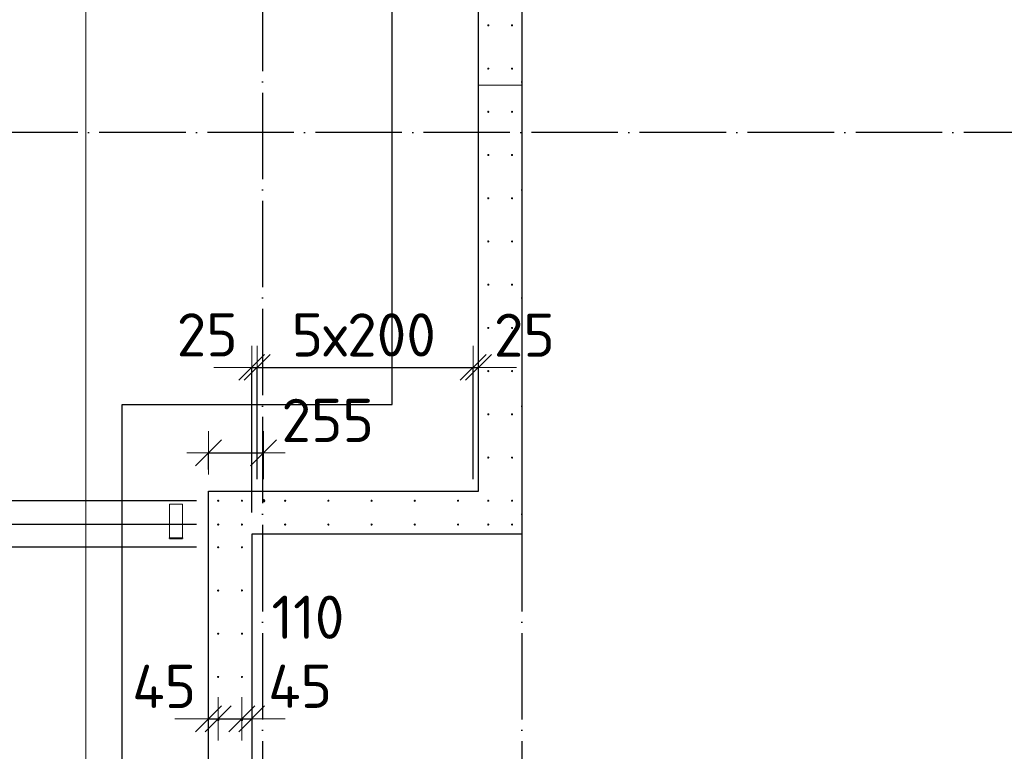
# Model space of a CAD drawing. Header units: millimetres. Extents: x 76517 to 124446, y -73423 to -21861.
# Tile 22 of 117: x 78876 to 83433, y -58964 to -55579. Entities that reach past the tile are written whole.
import ezdxf

# ---------------------------------------------------------------- set-up
doc = ezdxf.new("R2010")
doc.units = ezdxf.units.MM
doc.header["$PDMODE"] = 65
for name, pattern in [('______11', [500, 400, -50, 0, -50]), ('______2', [270, 200, -70]), ('______5', [1100, 800, -100, 100, -100])]:
    doc.linetypes.add(name, pattern=pattern)
for name, color, linetype, lineweight in [('Standard', 7, 'Continuous', 25), ('Арм.стержн. Выпуски', 180, 'Continuous', 35), ('Размерная линия_ общее', 7, 'Continuous', 13), ('Размерная линия_ общее_1', 7, 'Continuous', 13), ('Стальная конструкция_ общее', 7, 'Continuous', 25), ('Стена_ общее', 7, 'Continuous', 35), ('Фундамент_ общее', 7, 'Continuous', 35)]:
    doc.layers.add(name, color=color, linetype=linetype, lineweight=lineweight)
doc.layers.add('Осевая линия_ общее', color=7, linetype='______5', lineweight=13, true_color=0xa0a0a0)
doc.styles.add('ISOCPEUR', font='ISOCPEUR')
doc.dimstyles.new('DIMSTYLE_10', dxfattribs={"dimtxt": 200, "dimasz": 200, "dimexe": 0, "dimexo": 0, "dimgap": 100, "dimtad": 2, "dimdec": 0, "dimrnd": 5, "dimzin": 12, "dimdsep": 46, "dimtxsty": 'ISOCPEUR', "dimblk1": 'ALL_ML_STRICH', "dimblk2": 'ALL_ML_STRICH', "dimsah": 1, "dimcen": 0, "dimclrd": 7, "dimclre": 256, "dimclrt": 7, "dimadec": 0, "dimazin": 0, "dimtfac": 1, "dimtdec": 0, "dimtix": 1, "dimtmove": 2, "dimatfit": 3, "dimfxl": 0, "dimtvp": 1.2, "dimtzin": 0, "dimlwd": 0, "dimlwe": -3, "dimarcsym": 0})
doc.dimstyles.new('DIMSTYLE_16', dxfattribs={"dimtxt": 200, "dimasz": 200, "dimexe": 0, "dimexo": 0, "dimgap": 100, "dimtad": 2, "dimdec": 0, "dimrnd": 5, "dimzin": 12, "dimdsep": 46, "dimtxsty": 'ISOCPEUR', "dimblk1": 'ALL_ML_STRICH', "dimblk2": 'ALL_ML_STRICH', "dimsah": 1, "dimcen": 0, "dimclrd": 7, "dimclre": 256, "dimclrt": 7, "dimadec": 0, "dimazin": 0, "dimtfac": 1, "dimtdec": 0, "dimtix": 1, "dimtmove": 2, "dimatfit": 3, "dimfxl": 0, "dimtzin": 0, "dimlwd": 0, "dimlwe": -3, "dimarcsym": 0})
doc.dimstyles.new('DIMSTYLE_26', dxfattribs={"dimtxt": 220, "dimasz": 250, "dimexe": 0, "dimexo": 0, "dimgap": 110, "dimtad": 0, "dimdec": 0, "dimrnd": 5, "dimzin": 12, "dimdsep": 46, "dimtxsty": 'ISOCPEUR', "dimblk1": 'ALL_ML_STRICH', "dimblk2": 'ALL_ML_STRICH', "dimsah": 1, "dimcen": 0, "dimclrd": 7, "dimclre": 256, "dimclrt": 7, "dimadec": 0, "dimazin": 0, "dimtfac": 1, "dimtdec": 0, "dimtix": 1, "dimtmove": 2, "dimatfit": 3, "dimfxl": 0, "dimtvp": 1.2, "dimtzin": 0, "dimlwd": 0, "dimlwe": -3, "dimarcsym": 0})
doc.dimstyles.new('DIMSTYLE_27', dxfattribs={"dimtxt": 220, "dimasz": 250, "dimexe": 0, "dimexo": 0, "dimgap": 110, "dimtad": 0, "dimdec": 0, "dimrnd": 5, "dimzin": 12, "dimdsep": 46, "dimtxsty": 'ISOCPEUR', "dimblk1": 'ALL_ML_STRICH', "dimblk2": 'ALL_ML_STRICH', "dimsah": 1, "dimcen": 0, "dimclrd": 7, "dimclre": 256, "dimclrt": 7, "dimadec": 0, "dimazin": 0, "dimtfac": 1, "dimtdec": 0, "dimtix": 1, "dimtmove": 2, "dimatfit": 3, "dimfxl": 0, "dimtvp": 1.2, "dimtzin": 0, "dimlwd": 0, "dimlwe": -3, "dimarcsym": 0})
doc.dimstyles.new('DIMSTYLE_3', dxfattribs={"dimtxt": 220, "dimasz": 250, "dimexe": 0, "dimexo": 0, "dimgap": 110, "dimtad": 2, "dimdec": 0, "dimrnd": 5, "dimzin": 12, "dimdsep": 46, "dimtxsty": 'ISOCPEUR', "dimblk1": 'ALL_ML_STRICH', "dimblk2": 'ALL_ML_STRICH', "dimsah": 1, "dimcen": 0, "dimclrd": 7, "dimclre": 256, "dimclrt": 7, "dimadec": 0, "dimazin": 0, "dimtfac": 1, "dimtdec": 0, "dimtix": 1, "dimtmove": 2, "dimatfit": 3, "dimfxl": 0, "dimtzin": 0, "dimlwd": 0, "dimlwe": -3, "dimarcsym": 0})

# ---------------------------------------------------------------- blocks, each defined once
blk = doc.blocks.new('ALL_ML_STRICH')
at = {"color": 0, "linetype": 'ByBlock', "lineweight": -2}
for p, q in [((0, -0.5), (0, 0.5)), ((-0.3, -0.3), (0.3, 0.3)), ((-1, 0), (0.5, 0))]:
    blk.add_line(p, q, dxfattribs=at)
blk = doc.blocks.new('*D117')
at = {"layer": 'DEFPOINTS', "color": 7, "linetype": 'Continuous', "lineweight": 13, "transparency": 33554687}
for p in [(79950, -57187.5), (79975, -57805), (79950, -57960)]:
    blk.add_point(p, dxfattribs=at)
at = {"layer": 'Размерная линия_ общее_1', "color": 253, "linetype": 'Continuous', "lineweight": -2, "true_color": 0xa0a0a0, "transparency": 33554687}
for p, q in [((79950, -57860), (79950, -57187.5)), ((79975, -57705), (79975, -57187.5))]:
    blk.add_line(p, q, dxfattribs=at)
at = {"layer": 'Размерная линия_ общее_1', "color": 7, "linetype": 'Continuous', "lineweight": -2, "transparency": 33554687}
blk.add_line((79950, -57187.5), (79975, -57187.5), dxfattribs=at)
at = {"layer": 'Размерная линия_ общее_1', "color": 7, "linetype": 'Continuous', "lineweight": 13, "transparency": 33554687, "xscale": 200, "yscale": 200, "zscale": 200}
blk.add_blockref('ALL_ML_STRICH', (79975, -57187.5), dxfattribs=at)
at = {"layer": 'Размерная линия_ общее_1', "color": 7, "linetype": 'Continuous', "lineweight": 13, "transparency": 33554687, "xscale": 200, "yscale": 200, "zscale": 200, "rotation": 180}
blk.add_blockref('ALL_ML_STRICH', (79950, -57187.5), dxfattribs=at)
at = {"layer": 'Размерная линия_ общее_1', "color": 7, "linetype": 'Continuous', "lineweight": 13, "transparency": 33554687, "insert": (79744.1, -57037.2), "char_height": 200, "width": 400, "attachment_point": 5, "style": 'ISOCPEUR'}
blk.add_mtext('\\A1;{25}', dxfattribs=at)
blk = doc.blocks.new('*D118')
at = {"layer": 'DEFPOINTS', "color": 7, "linetype": 'Continuous', "lineweight": 13, "transparency": 33554687}
for p in [(79975, -57187.5), (79975, -57805), (80975, -57805)]:
    blk.add_point(p, dxfattribs=at)
at = {"layer": 'Размерная линия_ общее_1', "color": 253, "linetype": 'Continuous', "lineweight": -2, "true_color": 0xa0a0a0, "transparency": 33554687}
for p, q in [((79975, -57705), (79975, -57187.5)), ((80975, -57705), (80975, -57187.5))]:
    blk.add_line(p, q, dxfattribs=at)
at = {"layer": 'Размерная линия_ общее_1', "color": 7, "linetype": 'Continuous', "lineweight": -2, "transparency": 33554687}
blk.add_line((79975, -57187.5), (80975, -57187.5), dxfattribs=at)
at = {"layer": 'Размерная линия_ общее_1', "color": 7, "linetype": 'Continuous', "lineweight": 13, "transparency": 33554687, "xscale": 200, "yscale": 200, "zscale": 200, "rotation": 180}
blk.add_blockref('ALL_ML_STRICH', (79975, -57187.5), dxfattribs=at)
at = {"layer": 'Размерная линия_ общее_1', "color": 7, "linetype": 'Continuous', "lineweight": 13, "transparency": 33554687, "xscale": 200, "yscale": 200, "zscale": 200}
blk.add_blockref('ALL_ML_STRICH', (80975, -57187.5), dxfattribs=at)
at = {"layer": 'Размерная линия_ общее_1', "color": 7, "linetype": 'Continuous', "lineweight": 13, "transparency": 33554687, "insert": (80135, -56937.5), "char_height": 200, "width": 10, "attachment_point": 1, "line_spacing_factor": 0.60241, "style": 'ISOCPEUR'}
blk.add_mtext('5х200', dxfattribs=at)
blk = doc.blocks.new('*D119')
at = {"layer": 'DEFPOINTS', "color": 7, "linetype": 'Continuous', "lineweight": 13, "transparency": 33554687}
for p in [(81000, -57053.8), (80975, -57187.5), (80975, -57805)]:
    blk.add_point(p, dxfattribs=at)
at = {"layer": 'Размерная линия_ общее_1', "color": 253, "linetype": 'Continuous', "lineweight": -2, "true_color": 0xa0a0a0, "transparency": 33554687}
for p, q in [((80975, -57705), (80975, -57187.5)), ((81000, -57187.5), (81000, -57187.5))]:
    blk.add_line(p, q, dxfattribs=at)
at = {"layer": 'Размерная линия_ общее_1', "color": 7, "linetype": 'Continuous', "lineweight": -2, "transparency": 33554687}
blk.add_line((80975, -57187.5), (81000, -57187.5), dxfattribs=at)
at = {"layer": 'Размерная линия_ общее_1', "color": 7, "linetype": 'Continuous', "lineweight": 13, "transparency": 33554687, "xscale": 200, "yscale": 200, "zscale": 200}
blk.add_blockref('ALL_ML_STRICH', (81000, -57187.5), dxfattribs=at)
at = {"layer": 'Размерная линия_ общее_1', "color": 7, "linetype": 'Continuous', "lineweight": 13, "transparency": 33554687, "xscale": 200, "yscale": 200, "zscale": 200, "rotation": 180}
blk.add_blockref('ALL_ML_STRICH', (80975, -57187.5), dxfattribs=at)
at = {"layer": 'Размерная линия_ общее_1', "color": 7, "linetype": 'Continuous', "lineweight": 13, "transparency": 33554687, "insert": (81212, -57038.7), "char_height": 200, "width": 400, "attachment_point": 5, "style": 'ISOCPEUR'}
blk.add_mtext('\\A1;{25}', dxfattribs=at)
blk = doc.blocks.new('*D120')
at = {"layer": 'DEFPOINTS', "color": 7, "linetype": 'Continuous', "lineweight": 13, "transparency": 33554687}
for p in [(79750, -57583.1), (79750, -57760), (80005, -57805)]:
    blk.add_point(p, dxfattribs=at)
at = {"layer": 'Размерная линия_ общее_1', "color": 253, "linetype": 'Continuous', "lineweight": -2, "true_color": 0xa0a0a0, "transparency": 33554687}
for p, q in [((79750, -57660), (79750, -57583.1)), ((80005, -57705), (80005, -57583.1))]:
    blk.add_line(p, q, dxfattribs=at)
at = {"layer": 'Размерная линия_ общее_1', "color": 7, "linetype": 'Continuous', "lineweight": -2, "transparency": 33554687}
blk.add_line((79750, -57583.1), (80005, -57583.1), dxfattribs=at)
at = {"layer": 'Размерная линия_ общее_1', "color": 7, "linetype": 'Continuous', "lineweight": 13, "transparency": 33554687, "xscale": 200, "yscale": 200, "zscale": 200, "rotation": 180}
blk.add_blockref('ALL_ML_STRICH', (79750, -57583.1), dxfattribs=at)
at = {"layer": 'Размерная линия_ общее_1', "color": 7, "linetype": 'Continuous', "lineweight": 13, "transparency": 33554687, "xscale": 200, "yscale": 200, "zscale": 200}
blk.add_blockref('ALL_ML_STRICH', (80005, -57583.1), dxfattribs=at)
at = {"layer": 'Размерная линия_ общее_1', "color": 7, "linetype": 'Continuous', "lineweight": 13, "transparency": 33554687, "insert": (80301.8, -57432.9), "char_height": 200, "width": 600, "attachment_point": 5, "style": 'ISOCPEUR'}
blk.add_mtext('\\A1;{255}', dxfattribs=at)
blk = doc.blocks.new('*D156')
at = {"layer": 'DEFPOINTS', "color": 7, "linetype": 'Continuous', "lineweight": 13, "transparency": 33554687}
for p in [(79795, -58726.5), (79750, -58813.7), (79750, -58842.1)]:
    blk.add_point(p, dxfattribs=at)
at = {"layer": 'Размерная линия_ общее_1', "color": 253, "linetype": 'Continuous', "lineweight": -2, "true_color": 0xa0a0a0, "transparency": 33554687}
for p, q in [((79750, -58813.7), (79750, -58813.7)), ((79795, -58813.7), (79795, -58813.7))]:
    blk.add_line(p, q, dxfattribs=at)
at = {"layer": 'Размерная линия_ общее_1', "color": 7, "linetype": 'Continuous', "lineweight": -2, "transparency": 33554687}
blk.add_line((79750, -58813.7), (79795, -58813.7), dxfattribs=at)
at = {"layer": 'Размерная линия_ общее_1', "color": 7, "linetype": 'Continuous', "lineweight": 13, "transparency": 33554687, "xscale": 200, "yscale": 200, "zscale": 200}
blk.add_blockref('ALL_ML_STRICH', (79795, -58813.7), dxfattribs=at)
at = {"layer": 'Размерная линия_ общее_1', "color": 7, "linetype": 'Continuous', "lineweight": 13, "transparency": 33554687, "xscale": 200, "yscale": 200, "zscale": 200, "rotation": 180}
blk.add_blockref('ALL_ML_STRICH', (79750, -58813.7), dxfattribs=at)
at = {"layer": 'Размерная линия_ общее_1', "color": 7, "linetype": 'Continuous', "lineweight": 13, "transparency": 33554687, "insert": (79544.9, -58664), "char_height": 200, "width": 400, "attachment_point": 5, "style": 'ISOCPEUR'}
blk.add_mtext('\\A1;{45}', dxfattribs=at)
blk = doc.blocks.new('*D157')
at = {"layer": 'DEFPOINTS', "color": 7, "linetype": 'Continuous', "lineweight": 13, "transparency": 33554687}
for p in [(79795, -58726.5), (79905, -58726.5), (79795, -58813.7)]:
    blk.add_point(p, dxfattribs=at)
at = {"layer": 'Размерная линия_ общее_1', "color": 253, "linetype": 'Continuous', "lineweight": -2, "true_color": 0xa0a0a0, "transparency": 33554687}
for p, q in [((79795, -58813.7), (79795, -58813.7)), ((79905, -58813.7), (79905, -58813.7))]:
    blk.add_line(p, q, dxfattribs=at)
at = {"layer": 'Размерная линия_ общее_1', "color": 7, "linetype": 'Continuous', "lineweight": -2, "transparency": 33554687}
blk.add_line((79795, -58813.7), (79905, -58813.7), dxfattribs=at)
at = {"layer": 'Размерная линия_ общее_1', "color": 7, "linetype": 'Continuous', "lineweight": 13, "transparency": 33554687, "xscale": 200, "yscale": 200, "zscale": 200, "rotation": 180}
blk.add_blockref('ALL_ML_STRICH', (79795, -58813.7), dxfattribs=at)
at = {"layer": 'Размерная линия_ общее_1', "color": 7, "linetype": 'Continuous', "lineweight": 13, "transparency": 33554687, "xscale": 200, "yscale": 200, "zscale": 200}
blk.add_blockref('ALL_ML_STRICH', (79905, -58813.7), dxfattribs=at)
at = {"layer": 'Размерная линия_ общее_1', "color": 7, "linetype": 'Continuous', "lineweight": 13, "transparency": 33554687, "insert": (80210.5, -58344), "char_height": 200, "width": 600, "attachment_point": 5, "style": 'ISOCPEUR'}
blk.add_mtext('\\A1;{110}', dxfattribs=at)
blk = doc.blocks.new('*D158')
at = {"layer": 'DEFPOINTS', "color": 7, "linetype": 'Continuous', "lineweight": 13, "transparency": 33554687}
for p in [(79905, -58726.5), (79905, -58813.7), (79950, -58852.1)]:
    blk.add_point(p, dxfattribs=at)
at = {"layer": 'Размерная линия_ общее_1', "color": 253, "linetype": 'Continuous', "lineweight": -2, "true_color": 0xa0a0a0, "transparency": 33554687}
for p, q in [((79905, -58813.7), (79905, -58813.7)), ((79950, -58813.7), (79950, -58813.7))]:
    blk.add_line(p, q, dxfattribs=at)
at = {"layer": 'Размерная линия_ общее_1', "color": 7, "linetype": 'Continuous', "lineweight": -2, "transparency": 33554687}
blk.add_line((79905, -58813.7), (79950, -58813.7), dxfattribs=at)
at = {"layer": 'Размерная линия_ общее_1', "color": 7, "linetype": 'Continuous', "lineweight": 13, "transparency": 33554687, "xscale": 200, "yscale": 200, "zscale": 200}
blk.add_blockref('ALL_ML_STRICH', (79950, -58813.7), dxfattribs=at)
at = {"layer": 'Размерная линия_ общее_1', "color": 7, "linetype": 'Continuous', "lineweight": 13, "transparency": 33554687, "xscale": 200, "yscale": 200, "zscale": 200, "rotation": 180}
blk.add_blockref('ALL_ML_STRICH', (79905, -58813.7), dxfattribs=at)
at = {"layer": 'Размерная линия_ общее_1', "color": 7, "linetype": 'Continuous', "lineweight": 13, "transparency": 33554687, "insert": (80174.2, -58663.3), "char_height": 200, "width": 400, "attachment_point": 5, "style": 'ISOCPEUR'}
blk.add_mtext('\\A1;{45}', dxfattribs=at)
blk = doc.blocks.new('*D292')
at = {"layer": 'DEFPOINTS', "color": 7, "linetype": 'Continuous', "lineweight": 13, "transparency": 33554687}
for p in [(79794.9, -58020.3), (78426.9, -59620.3), (79794.9, -59620.3)]:
    blk.add_point(p, dxfattribs=at)
at = {"layer": 'Размерная линия_ общее', "color": 253, "linetype": 'Continuous', "lineweight": -2, "true_color": 0xa0a0a0, "transparency": 33554687}
for p, q in [((79694.9, -58020.3), (78426.9, -58020.3)), ((79694.9, -59620.3), (78426.9, -59620.3))]:
    blk.add_line(p, q, dxfattribs=at)
at = {"layer": 'Размерная линия_ общее', "color": 7, "linetype": 'Continuous', "lineweight": -2, "transparency": 33554687}
blk.add_line((78426.9, -59620.3), (78426.9, -58020.3), dxfattribs=at)
at = {"layer": 'Размерная линия_ общее', "color": 7, "linetype": 'Continuous', "lineweight": 13, "transparency": 33554687, "xscale": 250, "yscale": 250, "zscale": 250}
for p, rotation in [((78426.9, -58020.3), 90), ((78426.9, -59620.3), 270)]:
    blk.add_blockref('ALL_ML_STRICH', p, dxfattribs=dict(at, rotation=rotation))
at = {"layer": 'Размерная линия_ общее', "color": 7, "linetype": 'Continuous', "lineweight": 13, "transparency": 33554687, "insert": (78156.9, -59557.3), "char_height": 220, "width": 11, "attachment_point": 1, "rotation": 90, "line_spacing_factor": 0.60241, "style": 'ISOCPEUR'}
blk.add_mtext('8х200=1600', dxfattribs=at)
blk = doc.blocks.new('*D293')
at = {"layer": 'DEFPOINTS', "color": 7, "linetype": 'Continuous', "lineweight": 13, "transparency": 33554687}
for p in [(79795, -57915), (78426.9, -58020.3), (79794.9, -58020.3)]:
    blk.add_point(p, dxfattribs=at)
at = {"layer": 'Размерная линия_ общее', "color": 253, "linetype": 'Continuous', "lineweight": -2, "true_color": 0xa0a0a0, "transparency": 33554687}
for p, q in [((79695, -57915), (78426.9, -57915)), ((79694.9, -58020.3), (78426.9, -58020.3))]:
    blk.add_line(p, q, dxfattribs=at)
at = {"layer": 'Размерная линия_ общее', "color": 7, "linetype": 'Continuous', "lineweight": -2, "transparency": 33554687}
blk.add_line((78426.9, -58020.3), (78426.9, -57915), dxfattribs=at)
at = {"layer": 'Размерная линия_ общее', "color": 7, "linetype": 'Continuous', "lineweight": 13, "transparency": 33554687, "xscale": 250, "yscale": 250, "zscale": 250}
for p, rotation in [((78426.9, -58020.3), 270), ((78426.9, -57915), 90)]:
    blk.add_blockref('ALL_ML_STRICH', p, dxfattribs=dict(at, rotation=rotation))
at = {"layer": 'Размерная линия_ общее', "color": 7, "linetype": 'Continuous', "lineweight": 13, "transparency": 33554687, "insert": (78650.1, -58248), "char_height": 220, "width": 660, "attachment_point": 5, "rotation": 90, "style": 'ISOCPEUR'}
blk.add_mtext('\\A1;{105}', dxfattribs=at)
blk = doc.blocks.new('*D294')
at = {"layer": 'DEFPOINTS', "color": 7, "linetype": 'Continuous', "lineweight": 13, "transparency": 33554687}
for p in [(79795, -57805), (78426.9, -57915), (79795, -57915)]:
    blk.add_point(p, dxfattribs=at)
at = {"layer": 'Размерная линия_ общее', "color": 253, "linetype": 'Continuous', "lineweight": -2, "true_color": 0xa0a0a0, "transparency": 33554687}
for p, q in [((79695, -57805), (78426.9, -57805)), ((79695, -57915), (78426.9, -57915))]:
    blk.add_line(p, q, dxfattribs=at)
at = {"layer": 'Размерная линия_ общее', "color": 7, "linetype": 'Continuous', "lineweight": -2, "transparency": 33554687}
blk.add_line((78426.9, -57915), (78426.9, -57805), dxfattribs=at)
at = {"layer": 'Размерная линия_ общее', "color": 7, "linetype": 'Continuous', "lineweight": 13, "transparency": 33554687, "xscale": 250, "yscale": 250, "zscale": 250}
for p, rotation in [((78426.9, -57915), 270), ((78426.9, -57805), 90)]:
    blk.add_blockref('ALL_ML_STRICH', p, dxfattribs=dict(at, rotation=rotation))
at = {"layer": 'Размерная линия_ общее', "color": 7, "linetype": 'Continuous', "lineweight": 13, "transparency": 33554687, "insert": (78641.9, -57476.7), "char_height": 220, "width": 660, "attachment_point": 5, "rotation": 90, "style": 'ISOCPEUR'}
blk.add_mtext('\\A1;{110}', dxfattribs=at)
blk = doc.blocks.new('*D295')
at = {"layer": 'DEFPOINTS', "color": 7, "linetype": 'Continuous', "lineweight": 13, "transparency": 33554687}
for p in [(81045, -55005), (78426.9, -57805), (79795, -57805)]:
    blk.add_point(p, dxfattribs=at)
at = {"layer": 'Размерная линия_ общее', "color": 253, "linetype": 'Continuous', "lineweight": -2, "true_color": 0xa0a0a0, "transparency": 33554687}
for p, q in [((80945, -55005), (78426.9, -55005)), ((79695, -57805), (78426.9, -57805))]:
    blk.add_line(p, q, dxfattribs=at)
at = {"layer": 'Размерная линия_ общее', "color": 7, "linetype": 'Continuous', "lineweight": -2, "transparency": 33554687}
blk.add_line((78426.9, -57805), (78426.9, -55005), dxfattribs=at)
at = {"layer": 'Размерная линия_ общее', "color": 7, "linetype": 'Continuous', "lineweight": 13, "transparency": 33554687, "xscale": 250, "yscale": 250, "zscale": 250}
for p, rotation in [((78426.9, -55005), 90), ((78426.9, -57805), 270)]:
    blk.add_blockref('ALL_ML_STRICH', p, dxfattribs=dict(at, rotation=rotation))
at = {"layer": 'Размерная линия_ общее', "color": 7, "linetype": 'Continuous', "lineweight": 13, "transparency": 33554687, "insert": (78156.9, -57230), "char_height": 220, "width": 11, "attachment_point": 1, "rotation": 90, "line_spacing_factor": 0.60241, "style": 'ISOCPEUR'}
blk.add_mtext('14х200=2800', dxfattribs=at)

msp = doc.modelspace()

# ---------------------------------------------------------------- hatches: boundary and pattern name
at = {"layer": 'Арм.стержн. Выпуски', "linetype": 'Continuous', "lineweight": 35, "transparency": 33554687}
for color, points in [(4, [(81050, -55605), (81049.6, -55603.1), (81048.5, -55601.5), (81046.9, -55600.4), (81045, -55600), (81043.1, -55600.4), (81041.5, -55601.5), (81040.4, -55603.1), (81040, -55605), (81040.4, -55606.9), (81041.5, -55608.5), (81043.1, -55609.6), (81045, -55610), (81046.9, -55609.6), (81048.5, -55608.5), (81049.6, -55606.9)]), (4, [(81160, -55605), (81159.6, -55603.1), (81158.5, -55601.5), (81156.9, -55600.4), (81155, -55600), (81153.1, -55600.4), (81151.5, -55601.5), (81150.4, -55603.1), (81150, -55605), (81150.4, -55606.9), (81151.5, -55608.5), (81153.1, -55609.6), (81155, -55610), (81156.9, -55609.6), (81158.5, -55608.5), (81159.6, -55606.9)]), (4, [(81050, -55805), (81049.6, -55803.1), (81048.5, -55801.5), (81046.9, -55800.4), (81045, -55800), (81043.1, -55800.4), (81041.5, -55801.5), (81040.4, -55803.1), (81040, -55805), (81040.4, -55806.9), (81041.5, -55808.5), (81043.1, -55809.6), (81045, -55810), (81046.9, -55809.6), (81048.5, -55808.5), (81049.6, -55806.9)]), (4, [(81160, -55805), (81159.6, -55803.1), (81158.5, -55801.5), (81156.9, -55800.4), (81155, -55800), (81153.1, -55800.4), (81151.5, -55801.5), (81150.4, -55803.1), (81150, -55805), (81150.4, -55806.9), (81151.5, -55808.5), (81153.1, -55809.6), (81155, -55810), (81156.9, -55809.6), (81158.5, -55808.5), (81159.6, -55806.9)]), (4, [(81050, -56005), (81049.6, -56003.1), (81048.5, -56001.5), (81046.9, -56000.4), (81045, -56000), (81043.1, -56000.4), (81041.5, -56001.5), (81040.4, -56003.1), (81040, -56005), (81040.4, -56006.9), (81041.5, -56008.5), (81043.1, -56009.6), (81045, -56010), (81046.9, -56009.6), (81048.5, -56008.5), (81049.6, -56006.9)]), (4, [(81160, -56005), (81159.6, -56003.1), (81158.5, -56001.5), (81156.9, -56000.4), (81155, -56000), (81153.1, -56000.4), (81151.5, -56001.5), (81150.4, -56003.1), (81150, -56005), (81150.4, -56006.9), (81151.5, -56008.5), (81153.1, -56009.6), (81155, -56010), (81156.9, -56009.6), (81158.5, -56008.5), (81159.6, -56006.9)]), (4, [(81050, -56205), (81049.6, -56203.1), (81048.5, -56201.5), (81046.9, -56200.4), (81045, -56200), (81043.1, -56200.4), (81041.5, -56201.5), (81040.4, -56203.1), (81040, -56205), (81040.4, -56206.9), (81041.5, -56208.5), (81043.1, -56209.6), (81045, -56210), (81046.9, -56209.6), (81048.5, -56208.5), (81049.6, -56206.9)]), (4, [(81160, -56205), (81159.6, -56203.1), (81158.5, -56201.5), (81156.9, -56200.4), (81155, -56200), (81153.1, -56200.4), (81151.5, -56201.5), (81150.4, -56203.1), (81150, -56205), (81150.4, -56206.9), (81151.5, -56208.5), (81153.1, -56209.6), (81155, -56210), (81156.9, -56209.6), (81158.5, -56208.5), (81159.6, -56206.9)]), (4, [(81050, -56405), (81049.6, -56403.1), (81048.5, -56401.5), (81046.9, -56400.4), (81045, -56400), (81043.1, -56400.4), (81041.5, -56401.5), (81040.4, -56403.1), (81040, -56405), (81040.4, -56406.9), (81041.5, -56408.5), (81043.1, -56409.6), (81045, -56410), (81046.9, -56409.6), (81048.5, -56408.5), (81049.6, -56406.9)]), (4, [(81160, -56405), (81159.6, -56403.1), (81158.5, -56401.5), (81156.9, -56400.4), (81155, -56400), (81153.1, -56400.4), (81151.5, -56401.5), (81150.4, -56403.1), (81150, -56405), (81150.4, -56406.9), (81151.5, -56408.5), (81153.1, -56409.6), (81155, -56410), (81156.9, -56409.6), (81158.5, -56408.5), (81159.6, -56406.9)]), (4, [(81050, -56605), (81049.6, -56603.1), (81048.5, -56601.5), (81046.9, -56600.4), (81045, -56600), (81043.1, -56600.4), (81041.5, -56601.5), (81040.4, -56603.1), (81040, -56605), (81040.4, -56606.9), (81041.5, -56608.5), (81043.1, -56609.6), (81045, -56610), (81046.9, -56609.6), (81048.5, -56608.5), (81049.6, -56606.9)]), (4, [(81160, -56605), (81159.6, -56603.1), (81158.5, -56601.5), (81156.9, -56600.4), (81155, -56600), (81153.1, -56600.4), (81151.5, -56601.5), (81150.4, -56603.1), (81150, -56605), (81150.4, -56606.9), (81151.5, -56608.5), (81153.1, -56609.6), (81155, -56610), (81156.9, -56609.6), (81158.5, -56608.5), (81159.6, -56606.9)]), (4, [(81050, -56805), (81049.6, -56803.1), (81048.5, -56801.5), (81046.9, -56800.4), (81045, -56800), (81043.1, -56800.4), (81041.5, -56801.5), (81040.4, -56803.1), (81040, -56805), (81040.4, -56806.9), (81041.5, -56808.5), (81043.1, -56809.6), (81045, -56810), (81046.9, -56809.6), (81048.5, -56808.5), (81049.6, -56806.9)]), (4, [(81160, -56805), (81159.6, -56803.1), (81158.5, -56801.5), (81156.9, -56800.4), (81155, -56800), (81153.1, -56800.4), (81151.5, -56801.5), (81150.4, -56803.1), (81150, -56805), (81150.4, -56806.9), (81151.5, -56808.5), (81153.1, -56809.6), (81155, -56810), (81156.9, -56809.6), (81158.5, -56808.5), (81159.6, -56806.9)]), (4, [(81050, -57005), (81049.6, -57003.1), (81048.5, -57001.5), (81046.9, -57000.4), (81045, -57000), (81043.1, -57000.4), (81041.5, -57001.5), (81040.4, -57003.1), (81040, -57005), (81040.4, -57006.9), (81041.5, -57008.5), (81043.1, -57009.6), (81045, -57010), (81046.9, -57009.6), (81048.5, -57008.5), (81049.6, -57006.9)]), (4, [(81160, -57005), (81159.6, -57003.1), (81158.5, -57001.5), (81156.9, -57000.4), (81155, -57000), (81153.1, -57000.4), (81151.5, -57001.5), (81150.4, -57003.1), (81150, -57005), (81150.4, -57006.9), (81151.5, -57008.5), (81153.1, -57009.6), (81155, -57010), (81156.9, -57009.6), (81158.5, -57008.5), (81159.6, -57006.9)]), (4, [(81050, -57205), (81049.6, -57203.1), (81048.5, -57201.5), (81046.9, -57200.4), (81045, -57200), (81043.1, -57200.4), (81041.5, -57201.5), (81040.4, -57203.1), (81040, -57205), (81040.4, -57206.9), (81041.5, -57208.5), (81043.1, -57209.6), (81045, -57210), (81046.9, -57209.6), (81048.5, -57208.5), (81049.6, -57206.9)]), (4, [(81160, -57205), (81159.6, -57203.1), (81158.5, -57201.5), (81156.9, -57200.4), (81155, -57200), (81153.1, -57200.4), (81151.5, -57201.5), (81150.4, -57203.1), (81150, -57205), (81150.4, -57206.9), (81151.5, -57208.5), (81153.1, -57209.6), (81155, -57210), (81156.9, -57209.6), (81158.5, -57208.5), (81159.6, -57206.9)]), (4, [(81050, -57405), (81049.6, -57403.1), (81048.5, -57401.5), (81046.9, -57400.4), (81045, -57400), (81043.1, -57400.4), (81041.5, -57401.5), (81040.4, -57403.1), (81040, -57405), (81040.4, -57406.9), (81041.5, -57408.5), (81043.1, -57409.6), (81045, -57410), (81046.9, -57409.6), (81048.5, -57408.5), (81049.6, -57406.9)]), (4, [(81160, -57405), (81159.6, -57403.1), (81158.5, -57401.5), (81156.9, -57400.4), (81155, -57400), (81153.1, -57400.4), (81151.5, -57401.5), (81150.4, -57403.1), (81150, -57405), (81150.4, -57406.9), (81151.5, -57408.5), (81153.1, -57409.6), (81155, -57410), (81156.9, -57409.6), (81158.5, -57408.5), (81159.6, -57406.9)]), (4, [(81050, -57605), (81049.6, -57603.1), (81048.5, -57601.5), (81046.9, -57600.4), (81045, -57600), (81043.1, -57600.4), (81041.5, -57601.5), (81040.4, -57603.1), (81040, -57605), (81040.4, -57606.9), (81041.5, -57608.5), (81043.1, -57609.6), (81045, -57610), (81046.9, -57609.6), (81048.5, -57608.5), (81049.6, -57606.9)]), (4, [(81160, -57605), (81159.6, -57603.1), (81158.5, -57601.5), (81156.9, -57600.4), (81155, -57600), (81153.1, -57600.4), (81151.5, -57601.5), (81150.4, -57603.1), (81150, -57605), (81150.4, -57606.9), (81151.5, -57608.5), (81153.1, -57609.6), (81155, -57610), (81156.9, -57609.6), (81158.5, -57608.5), (81159.6, -57606.9)]), (4, [(79800, -57805), (79799.6, -57803.1), (79798.5, -57801.5), (79796.9, -57800.4), (79795, -57800), (79793.1, -57800.4), (79791.5, -57801.5), (79790.4, -57803.1), (79790, -57805), (79790.4, -57806.9), (79791.5, -57808.5), (79793.1, -57809.6), (79795, -57810), (79796.9, -57809.6), (79798.5, -57808.5), (79799.6, -57806.9)]), (4, [(79910, -57805), (79909.6, -57803.1), (79908.5, -57801.5), (79906.9, -57800.4), (79905, -57800), (79903.1, -57800.4), (79901.5, -57801.5), (79900.4, -57803.1), (79900, -57805), (79900.4, -57806.9), (79901.5, -57808.5), (79903.1, -57809.6), (79905, -57810), (79906.9, -57809.6), (79908.5, -57808.5), (79909.6, -57806.9)]), (7, [(80013, -57805), (80012.4, -57801.9), (80010.7, -57799.3), (80008.1, -57797.6), (80005, -57797), (80001.9, -57797.6), (79999.3, -57799.3), (79997.6, -57801.9), (79997, -57805), (79997.6, -57808.1), (79999.3, -57810.7), (80001.9, -57812.4), (80005, -57813), (80008.1, -57812.4), (80010.7, -57810.7), (80012.4, -57808.1)]), (4, [(80110, -57805), (80109.6, -57803.1), (80108.5, -57801.5), (80106.9, -57800.4), (80105, -57800), (80103.1, -57800.4), (80101.5, -57801.5), (80100.4, -57803.1), (80100, -57805), (80100.4, -57806.9), (80101.5, -57808.5), (80103.1, -57809.6), (80105, -57810), (80106.9, -57809.6), (80108.5, -57808.5), (80109.6, -57806.9)]), (4, [(80310, -57805), (80309.6, -57803.1), (80308.5, -57801.5), (80306.9, -57800.4), (80305, -57800), (80303.1, -57800.4), (80301.5, -57801.5), (80300.4, -57803.1), (80300, -57805), (80300.4, -57806.9), (80301.5, -57808.5), (80303.1, -57809.6), (80305, -57810), (80306.9, -57809.6), (80308.5, -57808.5), (80309.6, -57806.9)]), (4, [(80510, -57805), (80509.6, -57803.1), (80508.5, -57801.5), (80506.9, -57800.4), (80505, -57800), (80503.1, -57800.4), (80501.5, -57801.5), (80500.4, -57803.1), (80500, -57805), (80500.4, -57806.9), (80501.5, -57808.5), (80503.1, -57809.6), (80505, -57810), (80506.9, -57809.6), (80508.5, -57808.5), (80509.6, -57806.9)]), (4, [(80710, -57805), (80709.6, -57803.1), (80708.5, -57801.5), (80706.9, -57800.4), (80705, -57800), (80703.1, -57800.4), (80701.5, -57801.5), (80700.4, -57803.1), (80700, -57805), (80700.4, -57806.9), (80701.5, -57808.5), (80703.1, -57809.6), (80705, -57810), (80706.9, -57809.6), (80708.5, -57808.5), (80709.6, -57806.9)]), (4, [(80910, -57805), (80909.6, -57803.1), (80908.5, -57801.5), (80906.9, -57800.4), (80905, -57800), (80903.1, -57800.4), (80901.5, -57801.5), (80900.4, -57803.1), (80900, -57805), (80900.4, -57806.9), (80901.5, -57808.5), (80903.1, -57809.6), (80905, -57810), (80906.9, -57809.6), (80908.5, -57808.5), (80909.6, -57806.9)]), (4, [(81050, -57805), (81049.6, -57803.1), (81048.5, -57801.5), (81046.9, -57800.4), (81045, -57800), (81043.1, -57800.4), (81041.5, -57801.5), (81040.4, -57803.1), (81040, -57805), (81040.4, -57806.9), (81041.5, -57808.5), (81043.1, -57809.6), (81045, -57810), (81046.9, -57809.6), (81048.5, -57808.5), (81049.6, -57806.9)]), (4, [(81160, -57805), (81159.6, -57803.1), (81158.5, -57801.5), (81156.9, -57800.4), (81155, -57800), (81153.1, -57800.4), (81151.5, -57801.5), (81150.4, -57803.1), (81150, -57805), (81150.4, -57806.9), (81151.5, -57808.5), (81153.1, -57809.6), (81155, -57810), (81156.9, -57809.6), (81158.5, -57808.5), (81159.6, -57806.9)]), (4, [(79800, -57915), (79799.6, -57913.1), (79798.5, -57911.5), (79796.9, -57910.4), (79795, -57910), (79793.1, -57910.4), (79791.5, -57911.5), (79790.4, -57913.1), (79790, -57915), (79790.4, -57916.9), (79791.5, -57918.5), (79793.1, -57919.6), (79795, -57920), (79796.9, -57919.6), (79798.5, -57918.5), (79799.6, -57916.9)]), (4, [(79910, -57915), (79909.6, -57913.1), (79908.5, -57911.5), (79906.9, -57910.4), (79905, -57910), (79903.1, -57910.4), (79901.5, -57911.5), (79900.4, -57913.1), (79900, -57915), (79900.4, -57916.9), (79901.5, -57918.5), (79903.1, -57919.6), (79905, -57920), (79906.9, -57919.6), (79908.5, -57918.5), (79909.6, -57916.9)]), (4, [(80110, -57915), (80109.6, -57913.1), (80108.5, -57911.5), (80106.9, -57910.4), (80105, -57910), (80103.1, -57910.4), (80101.5, -57911.5), (80100.4, -57913.1), (80100, -57915), (80100.4, -57916.9), (80101.5, -57918.5), (80103.1, -57919.6), (80105, -57920), (80106.9, -57919.6), (80108.5, -57918.5), (80109.6, -57916.9)]), (4, [(80310, -57915), (80309.6, -57913.1), (80308.5, -57911.5), (80306.9, -57910.4), (80305, -57910), (80303.1, -57910.4), (80301.5, -57911.5), (80300.4, -57913.1), (80300, -57915), (80300.4, -57916.9), (80301.5, -57918.5), (80303.1, -57919.6), (80305, -57920), (80306.9, -57919.6), (80308.5, -57918.5), (80309.6, -57916.9)]), (4, [(80510, -57915), (80509.6, -57913.1), (80508.5, -57911.5), (80506.9, -57910.4), (80505, -57910), (80503.1, -57910.4), (80501.5, -57911.5), (80500.4, -57913.1), (80500, -57915), (80500.4, -57916.9), (80501.5, -57918.5), (80503.1, -57919.6), (80505, -57920), (80506.9, -57919.6), (80508.5, -57918.5), (80509.6, -57916.9)]), (4, [(80710, -57915), (80709.6, -57913.1), (80708.5, -57911.5), (80706.9, -57910.4), (80705, -57910), (80703.1, -57910.4), (80701.5, -57911.5), (80700.4, -57913.1), (80700, -57915), (80700.4, -57916.9), (80701.5, -57918.5), (80703.1, -57919.6), (80705, -57920), (80706.9, -57919.6), (80708.5, -57918.5), (80709.6, -57916.9)]), (4, [(80910, -57915), (80909.6, -57913.1), (80908.5, -57911.5), (80906.9, -57910.4), (80905, -57910), (80903.1, -57910.4), (80901.5, -57911.5), (80900.4, -57913.1), (80900, -57915), (80900.4, -57916.9), (80901.5, -57918.5), (80903.1, -57919.6), (80905, -57920), (80906.9, -57919.6), (80908.5, -57918.5), (80909.6, -57916.9)]), (4, [(81050, -57915), (81049.6, -57913.1), (81048.5, -57911.5), (81046.9, -57910.4), (81045, -57910), (81043.1, -57910.4), (81041.5, -57911.5), (81040.4, -57913.1), (81040, -57915), (81040.4, -57916.9), (81041.5, -57918.5), (81043.1, -57919.6), (81045, -57920), (81046.9, -57919.6), (81048.5, -57918.5), (81049.6, -57916.9)]), (4, [(81160, -57915), (81159.6, -57913.1), (81158.5, -57911.5), (81156.9, -57910.4), (81155, -57910), (81153.1, -57910.4), (81151.5, -57911.5), (81150.4, -57913.1), (81150, -57915), (81150.4, -57916.9), (81151.5, -57918.5), (81153.1, -57919.6), (81155, -57920), (81156.9, -57919.6), (81158.5, -57918.5), (81159.6, -57916.9)]), (4, [(79799.9, -58020.3), (79799.5, -58018.4), (79798.5, -58016.8), (79796.8, -58015.7), (79794.9, -58015.3), (79793, -58015.7), (79791.4, -58016.8), (79790.3, -58018.4), (79789.9, -58020.3), (79790.3, -58022.2), (79791.4, -58023.8), (79793, -58024.9), (79794.9, -58025.3), (79796.8, -58024.9), (79798.5, -58023.8), (79799.5, -58022.2)]), (4, [(79910, -58020), (79909.6, -58018.1), (79908.5, -58016.5), (79906.9, -58015.4), (79905, -58015), (79903.1, -58015.4), (79901.5, -58016.5), (79900.4, -58018.1), (79900, -58020), (79900.4, -58021.9), (79901.5, -58023.5), (79903.1, -58024.6), (79905, -58025), (79906.9, -58024.6), (79908.5, -58023.5), (79909.6, -58021.9)]), (4, [(79799.9, -58220.3), (79799.5, -58218.4), (79798.5, -58216.8), (79796.8, -58215.7), (79794.9, -58215.3), (79793, -58215.7), (79791.4, -58216.8), (79790.3, -58218.4), (79789.9, -58220.3), (79790.3, -58222.2), (79791.4, -58223.8), (79793, -58224.9), (79794.9, -58225.3), (79796.8, -58224.9), (79798.5, -58223.8), (79799.5, -58222.2)]), (4, [(79910, -58220), (79909.6, -58218.1), (79908.5, -58216.5), (79906.9, -58215.4), (79905, -58215), (79903.1, -58215.4), (79901.5, -58216.5), (79900.4, -58218.1), (79900, -58220), (79900.4, -58221.9), (79901.5, -58223.5), (79903.1, -58224.6), (79905, -58225), (79906.9, -58224.6), (79908.5, -58223.5), (79909.6, -58221.9)]), (4, [(79799.9, -58420.3), (79799.5, -58418.4), (79798.5, -58416.8), (79796.8, -58415.7), (79794.9, -58415.3), (79793, -58415.7), (79791.4, -58416.8), (79790.3, -58418.4), (79789.9, -58420.3), (79790.3, -58422.2), (79791.4, -58423.8), (79793, -58424.9), (79794.9, -58425.3), (79796.8, -58424.9), (79798.5, -58423.8), (79799.5, -58422.2)]), (4, [(79910, -58420), (79909.6, -58418.1), (79908.5, -58416.5), (79906.9, -58415.4), (79905, -58415), (79903.1, -58415.4), (79901.5, -58416.5), (79900.4, -58418.1), (79900, -58420), (79900.4, -58421.9), (79901.5, -58423.5), (79903.1, -58424.6), (79905, -58425), (79906.9, -58424.6), (79908.5, -58423.5), (79909.6, -58421.9)]), (4, [(79799.7, -58620.3), (79799.3, -58618.4), (79798.3, -58616.8), (79796.6, -58615.7), (79794.7, -58615.3), (79792.8, -58615.7), (79791.2, -58616.8), (79790.1, -58618.4), (79789.7, -58620.3), (79790.1, -58622.2), (79791.2, -58623.8), (79792.8, -58624.9), (79794.7, -58625.3), (79796.6, -58624.9), (79798.3, -58623.8), (79799.3, -58622.2)]), (4, [(79910, -58620), (79909.6, -58618.1), (79908.5, -58616.5), (79906.9, -58615.4), (79905, -58615), (79903.1, -58615.4), (79901.5, -58616.5), (79900.4, -58618.1), (79900, -58620), (79900.4, -58621.9), (79901.5, -58623.5), (79903.1, -58624.6), (79905, -58625), (79906.9, -58624.6), (79908.5, -58623.5), (79909.6, -58621.9)]), (4, [(79799.9, -58820.3), (79799.5, -58818.4), (79798.5, -58816.8), (79796.8, -58815.7), (79794.9, -58815.3), (79793, -58815.7), (79791.4, -58816.8), (79790.3, -58818.4), (79789.9, -58820.3), (79790.3, -58822.2), (79791.4, -58823.8), (79793, -58824.9), (79794.9, -58825.3), (79796.8, -58824.9), (79798.5, -58823.8), (79799.5, -58822.2)]), (4, [(79909.8, -58820), (79909.4, -58818.1), (79908.3, -58816.5), (79906.7, -58815.4), (79904.8, -58815), (79902.9, -58815.4), (79901.3, -58816.5), (79900.2, -58818.1), (79899.8, -58820), (79900.2, -58821.9), (79901.3, -58823.5), (79902.9, -58824.6), (79904.8, -58825), (79906.7, -58824.6), (79908.3, -58823.5), (79909.4, -58821.9)])]:
    msp.add_hatch(color=color, dxfattribs=at).paths.add_polyline_path(points)

# ---------------------------------------------------------------- linework, layer by layer
at = {"layer": 'Standard', "color": 7, "linetype": 'Continuous', "lineweight": 13, "transparency": 33554687}
msp.add_lwpolyline([(79182.6, -70750), (105457, -70750), (105457, -23310), (79182.6, -23310), (79182.6, -70750)], dxfattribs=at)
at = {"layer": 'Осевая линия_ общее', "color": 253, "linetype": '______11', "lineweight": -3, "true_color": 0xa0a0a0, "transparency": 33554687}
for p, q in [((80000, -23410), (80000, -72827.9)), ((81200, -23410), (81200, -72827.9)), ((105150, -56100), (77142.2, -56100))]:
    msp.add_line(p, q, dxfattribs=at)
at = {"layer": 'Стальная конструкция_ общее', "color": 253, "linetype": '______2', "lineweight": 18, "true_color": 0xababab, "transparency": 33554687}
for p, q in [((79570, -57976.9), (79570, -57820)), ((79570, -57820), (79630, -57820)), ((79570, -57976.9), (79570, -57820)), ((79570, -57820), (79630, -57820)), ((79630, -57820), (79630, -57976.9)), ((79630, -57820), (79630, -57976.9))]:
    msp.add_line(p, q, dxfattribs=at)
at = {"layer": 'Стальная конструкция_ общее', "color": 7, "linetype": 'Continuous', "lineweight": 25, "transparency": 33554687}
for p, q in [((79570, -57980), (79570, -57976.9)), ((79570, -57976.9), (79630, -57976.9)), ((79570, -57980), (79570, -57976.9)), ((79570, -57976.9), (79630, -57976.9)), ((79570, -57980), (79630, -57980)), ((79570, -57980), (79630, -57980)), ((79630, -57976.9), (79630, -57980)), ((79630, -57976.9), (79630, -57980))]:
    msp.add_line(p, q, dxfattribs=at)
at = {"layer": 'Стена_ общее', "color": 7, "linetype": 'Continuous', "lineweight": 25, "transparency": 33554687}
for p, q in [((81000, -57760), (81000, -51600)), ((81000, -57760), (81000, -51600)), ((81200, -54900), (81200, -57760)), ((81200, -54900), (81200, -57760)), ((79750, -59714.5), (79750, -57760)), ((79750, -57760), (79950, -57760)), ((79750, -59714.5), (79750, -57760)), ((79750, -57760), (79950, -57760)), ((79950, -57760), (81000, -57760)), ((79950, -57760), (81000, -57760)), ((81200, -57760), (81200, -57960)), ((81200, -57760), (81200, -57960)), ((79950, -57960), (79950, -59631.6)), ((81200, -57960), (79950, -57960)), ((79950, -57960), (79950, -59631.6)), ((81200, -57960), (79950, -57960))]:
    msp.add_line(p, q, dxfattribs=at)
at = {"layer": 'Стена_ общее', "color": 253, "linetype": '______2', "lineweight": 18, "true_color": 0xababab, "transparency": 33554687}
msp.add_line((81000, -55882.5), (81200, -55882.5), dxfattribs=at)
msp.add_line((81000, -55882.5), (81200, -55882.5), dxfattribs=at)
at = {"layer": 'Фундамент_ общее', "color": 7, "lineweight": 25, "transparency": 33554687}
for p, q in [((80600, -57360), (80600, -52000)), ((79350, -59880.1), (79350, -57360)), ((79350, -57360), (80600, -57360))]:
    msp.add_line(p, q, dxfattribs=at)
at = {"layer": 'Фундамент_ общее', "color": 7, "linetype": 'Continuous', "lineweight": 25, "transparency": 33554687}
for p, q in [((80600, -57360), (80600, -52000)), ((79350, -59880.1), (79350, -57360)), ((79350, -57360), (80600, -57360))]:
    msp.add_line(p, q, dxfattribs=at)

# ---------------------------------------------------------------- dimensions: what is measured, and where the dimension line sits
at = {"layer": 'Размерная линия_ общее', "color": 7, "linetype": 'Continuous', "lineweight": 13, "transparency": 33554687}
for base, p1, p2, text, picture, middle in [((78426.9, -55005), (79695, -57805), (80945, -55005), '14х200=2800', '*D295', (78316.9, -56405)), ((78426.9, -58020.3), (79694.9, -59620.3), (79694.9, -58020.3), '8х200=1600', '*D292', (78316.9, -58820.3))]:
    dim = msp.add_linear_dim(base=base, p1=p1, p2=p2, angle=90, text=text, dimstyle='DIMSTYLE_3', override={"dimpost": '<>', "dimclrd": 7, "dimclre": 253, "dimclrt": 7, "dimlwd": 0, "dimlwe": 65533}, dxfattribs=at)
    dim.commit()
    dim.dimension.update_dxf_attribs({"geometry": picture, "text_midpoint": middle, "dimtype": 160})
for base, p1, p2, dimstyle, picture, middle in [((78426.9, -57805), (79695, -57915), (79695, -57805), 'DIMSTYLE_27', '*D294', (78641.9, -57476.7)), ((78426.9, -57915), (79694.9, -58020.3), (79695, -57915), 'DIMSTYLE_26', '*D293', (78650.1, -58248))]:
    dim = msp.add_linear_dim(base=base, p1=p1, p2=p2, angle=90, dimstyle=dimstyle, override={"dimpost": '<>', "dimclrd": 7, "dimclre": 253, "dimclrt": 7, "dimlwd": 0, "dimlwe": 65533}, dxfattribs=at)
    dim.commit()
    dim.dimension.update_dxf_attribs({"geometry": picture, "text_midpoint": middle, "dimtype": 160})
at = {"layer": 'Размерная линия_ общее_1', "color": 7, "linetype": 'Continuous', "lineweight": 13, "transparency": 33554687}
for base, p1, p2, picture, middle in [((79975, -57187.5), (79950, -57860), (79975, -57705), '*D117', (79744.1, -57037.2)), ((81000, -57187.5), (80975, -57705), (81000, -57187.5), '*D119', (81212, -57038.7)), ((80005, -57583.1), (79750, -57660), (80005, -57705), '*D120', (80301.8, -57432.9)), ((79905, -58813.7), (79795, -58813.7), (79905, -58813.7), '*D157', (80210.5, -58344)), ((79795, -58813.7), (79750, -58813.7), (79795, -58813.7), '*D156', (79544.9, -58664)), ((79950, -58813.7), (79905, -58813.7), (79950, -58813.7), '*D158', (80174.2, -58663.3))]:
    dim = msp.add_linear_dim(base=base, p1=p1, p2=p2, dimstyle='DIMSTYLE_10', override={"dimpost": '<>', "dimclrd": 7, "dimclre": 253, "dimclrt": 7, "dimlwd": 0, "dimlwe": 65533}, dxfattribs=at)
    dim.commit()
    dim.dimension.update_dxf_attribs({"geometry": picture, "text_midpoint": middle, "dimtype": 160})
dim = msp.add_linear_dim(base=(80975, -57187.5), p1=(79975, -57705), p2=(80975, -57705), text='5х200', dimstyle='DIMSTYLE_16', override={"dimpost": '<>', "dimclrd": 7, "dimclre": 253, "dimclrt": 7, "dimlwd": 0, "dimlwe": 65533}, dxfattribs=at)
dim.commit()
dim.dimension.update_dxf_attribs({"geometry": '*D118', "text_midpoint": (80475, -57087.5), "dimtype": 160})

doc.saveas('drawing.dxf')
